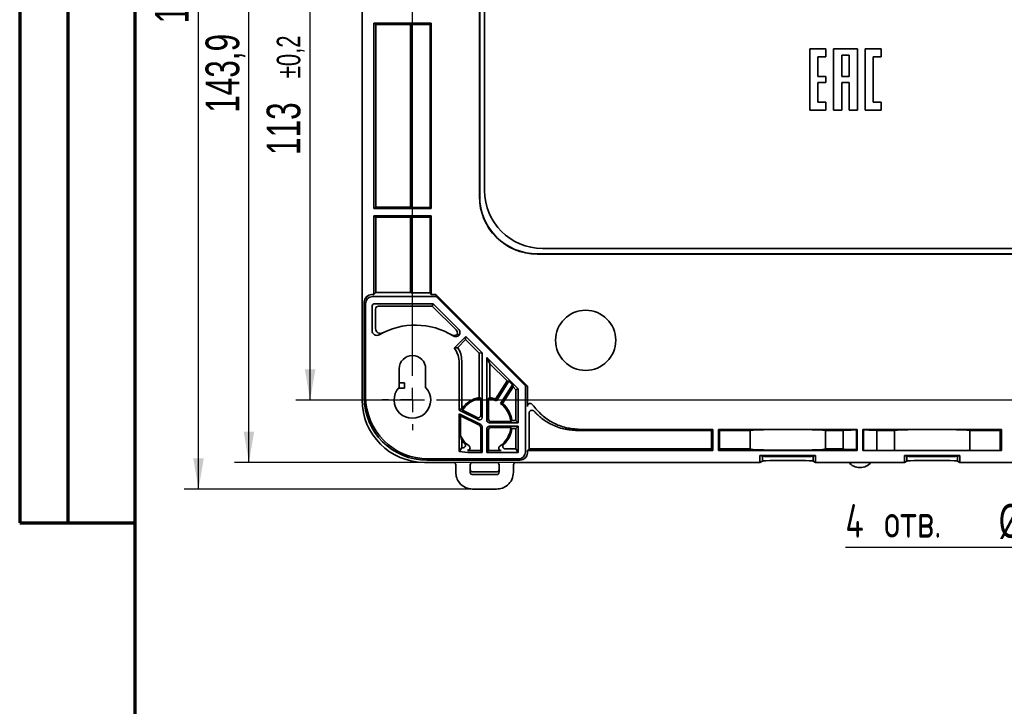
# Model space of a CAD drawing. Header units: millimetres. Extents: x 8 to 210, y -1 to 292.
# Tile 2 of 5: x 8 to 110, y 153 to 224. Entities that reach past the tile are written whole.
import ezdxf

# ---------------------------------------------------------------- set-up
doc = ezdxf.new("R2010")
doc.units = ezdxf.units.MM
doc.layers.add('ЦВЕТ_ОСНОВНОЙ_НАДПИСИ_И_РАМКИ', color=7, linetype='Continuous')
doc.layers.add('ЧЕРТЕЖ', color=234, linetype='Continuous', lineweight=25)
doc.styles.add('SLDTEXTSTYLE0', font='TXT', dxfattribs={"width": 0.7, "bigfont": 'bigfont'})
doc.styles.add('SLDTEXTSTYLE1', font='TXT', dxfattribs={"width": 0.7})
doc.dimstyles.new('SLDDIMSTYLE0', dxfattribs={"dimtxt": 3.5, "dimasz": 3.2, "dimexe": 0, "dimexo": 0.0625, "dimgap": 0.875, "dimtad": 2, "dimdec": 1, "dimlfac": 2, "dimrnd": 1e-09, "dimzin": 12, "dimdsep": 46, "dimtxsty": 'SLDTEXTSTYLE1', "dimsah": 1, "dimcen": 0.09, "dimadec": 0, "dimazin": 3, "dimtfac": 1, "dimtdec": 1, "dimtofl": 0, "dimtmove": 0, "dimatfit": 3, "dimfxl": 0, "dimfrac": 2, "dimtolj": 1, "dimtzin": 12, "dimarcsym": 0})
doc.dimstyles.new('SLDDIMSTYLE1', dxfattribs={"dimtxt": 3.5, "dimasz": 3.2, "dimexe": 0, "dimexo": 0.0625, "dimgap": 0.875, "dimtad": 2, "dimdec": 1, "dimlfac": 2, "dimrnd": 1e-09, "dimzin": 12, "dimdsep": 46, "dimtxsty": 'SLDTEXTSTYLE1', "dimsah": 1, "dimcen": 0.09, "dimadec": 0, "dimazin": 3, "dimtol": 1, "dimtp": 0.2, "dimtm": 0.2, "dimtfac": 1, "dimtdec": 1, "dimtofl": 0, "dimtmove": 0, "dimatfit": 3, "dimfxl": 0, "dimfrac": 2, "dimtolj": 1, "dimarcsym": 0})
doc.dimstyles.new('SLDDIMSTYLE2', dxfattribs={"dimtxt": 3.5, "dimasz": 3.2, "dimexe": 0, "dimexo": 0.0625, "dimgap": 0.875, "dimtad": 0, "dimtih": 1, "dimtoh": 1, "dimdec": 1, "dimlfac": 2, "dimrnd": 1e-09, "dimzin": 12, "dimdsep": 46, "dimtxsty": 'SLDTEXTSTYLE1', "dimsah": 1, "dimcen": 0, "dimadec": 0, "dimazin": 3, "dimtfac": 1, "dimtdec": 1, "dimtofl": 0, "dimtmove": 0, "dimatfit": 3, "dimfxl": 0, "dimfrac": 2, "dimtolj": 1, "dimtzin": 12, "dimarcsym": 0})

# ---------------------------------------------------------------- blocks, each defined once
blk = doc.blocks.new('_D')
at = {"layer": 'ЧЕРТЕЖ'}
for p, q in [((50.07, 250.22), (30.32, 250.22)), ((31.82, 178.26), (31.82, 250.22)), ((59.56, 178.26), (30.32, 178.26))]:
    blk.add_line(p, q, dxfattribs=at)
for points in [[(31.82, 250.22), (31.27, 247.02), (32.37, 247.02)], [(31.82, 178.26), (32.37, 181.46), (31.27, 181.46)]]:
    blk.add_solid(points, dxfattribs=at)
at = {"layer": 'ЧЕРТЕЖ', "insert": (27.31, 214.57), "char_height": 3.5, "attachment_point": 1, "rotation": 90, "style": 'SLDTEXTSTYLE1'}
blk.add_mtext('143,9', dxfattribs=at)
blk = doc.blocks.new('_D_1')
at = {"layer": 'ЧЕРТЕЖ'}
for p, q in [((50.07, 250.22), (25.08, 250.22)), ((26.58, 175.49), (26.58, 250.22)), ((55.06, 175.49), (25.08, 175.49))]:
    blk.add_line(p, q, dxfattribs=at)
for points in [[(26.58, 250.22), (26.03, 247.02), (27.13, 247.02)], [(26.58, 175.49), (27.13, 178.69), (26.03, 178.69)]]:
    blk.add_solid(points, dxfattribs=at)
at = {"layer": 'ЧЕРТЕЖ', "insert": (22.06, 223.86), "char_height": 3.5, "attachment_point": 1, "rotation": 90, "style": 'SLDTEXTSTYLE1'}
blk.add_mtext('149,5', dxfattribs=at)
blk = doc.blocks.new('_D_4')
at = {"layer": 'ЧЕРТЕЖ'}
for p, q in [((48.81, 241.24), (36.68, 241.24)), ((38.18, 184.74), (38.18, 241.24)), ((48.81, 184.74), (36.68, 184.74))]:
    blk.add_line(p, q, dxfattribs=at)
for points in [[(38.18, 241.24), (37.63, 238.04), (38.73, 238.04)], [(38.18, 184.74), (38.73, 187.94), (37.63, 187.94)]]:
    blk.add_solid(points, dxfattribs=at)
at = {"layer": 'ЧЕРТЕЖ', "attachment_point": 1, "rotation": 90, "style": 'SLDTEXTSTYLE1'}
for s, insert, char_height in [('±0,2', (34.71, 218.16), 2.45), ('113', (33.66, 210.19), 3.5)]:
    blk.add_mtext(s, dxfattribs=dict(at, insert=insert, char_height=char_height))
blk = doc.blocks.new('_D_5')
at = {"layer": 'ЧЕРТЕЖ'}
for p, q in [((139.15, 186.09), (143.53, 190.47)), ((136.46, 183.4), (122.49, 169.42)), ((122.49, 169.42), (93.79, 169.42))]:
    blk.add_line(p, q, dxfattribs=at)
blk.add_arc((137.81, 184.74), 1.9, 43.6405, 83.2902, dxfattribs=at)
for points in [[(139.15, 186.09), (141.8, 187.96), (141.02, 188.74)], [(136.46, 183.4), (133.81, 181.52), (134.59, 180.75)]]:
    blk.add_solid(points, dxfattribs=at)
at = {"layer": 'ЧЕРТЕЖ', "char_height": 3.5, "attachment_point": 1}
for s, insert, style in [('4 отв.', (93.79, 173.94), 'SLDTEXTSTYLE0'), ('%%c', (109.74, 173.94), 'SLDTEXTSTYLE1'), ('7,6', (115.01, 173.94), 'SLDTEXTSTYLE1')]:
    blk.add_mtext(s, dxfattribs=dict(at, insert=insert, style=style))
blk = doc.blocks.new('SW_CENTERMARKSYMBOL_0')
at = {"layer": 'ЧЕРТЕЖ', "color": 0}
for p, q in [((0, 59), (0, 59.65)), ((89, 59), (89, 59.65)), ((0, 56.5), (0, 57.75)), ((89, 56.5), (89, 57.75)), ((-2.5, 56.5), (-3.15, 56.5)), ((0, 56.5), (-1.25, 56.5)), ((0, 56.5), (0, 55.25)), ((0, 56.5), (1.25, 56.5)), ((2.5, 56.5), (86.5, 56.5)), ((89, 56.5), (87.75, 56.5)), ((89, 56.5), (89, 55.25)), ((89, 56.5), (90.25, 56.5)), ((91.5, 56.5), (92.15, 56.5)), ((0, 2.5), (0, 54)), ((89, 2.5), (89, 54)), ((0, 0), (0, 1.25)), ((89, 0), (89, 1.25)), ((-2.5, 0), (-3.15, 0)), ((0, 0), (-1.25, 0)), ((0, 0), (0, -1.25)), ((0, 0), (1.25, 0)), ((2.5, 0), (86.5, 0)), ((89, 0), (87.75, 0)), ((89, 0), (89, -1.25)), ((89, 0), (90.25, 0)), ((91.5, 0), (92.15, 0)), ((0, -2.5), (0, -3.15)), ((89, -2.5), (89, -3.15))]:
    blk.add_line(p, q, dxfattribs=at)

msp = doc.modelspace()

# ---------------------------------------------------------------- linework, layer by layer
at = {"color": 7, "linetype": 'Continuous', "lineweight": 35}
for p, q in [((43.575, 243.723), (43.575, 184.761)), ((55.768, 230.004), (55.768, 205.883)), ((55.794, 205.909), (55.794, 229.978)), ((56.305, 229.492), (56.305, 206.492)), ((44.804, 223.867), (50.756, 223.867)), ((44.804, 223.867), (44.804, 204.617)), ((44.804, 223.867), (45.014, 223.727)), ((45.014, 204.757), (45.014, 223.727)), ((48.617, 223.727), (45.014, 223.727)), ((48.617, 223.727), (48.726, 223.749)), ((48.617, 204.757), (48.617, 223.727)), ((50.638, 223.749), (48.726, 223.749)), ((48.726, 223.749), (48.726, 204.735)), ((50.638, 223.749), (50.756, 223.867)), ((50.638, 223.749), (50.638, 204.735)), ((50.756, 223.867), (50.756, 204.617)), ((91.757, 221.214), (90.113, 221.214)), ((90.113, 221.214), (90.113, 214.856)), ((91.757, 220.388), (91.757, 221.214)), ((92.554, 221.214), (92.554, 214.856)), ((95.052, 221.214), (92.554, 221.214)), ((95.052, 214.856), (95.052, 221.214)), ((95.851, 221.214), (95.851, 214.856)), ((97.494, 221.214), (95.851, 221.214)), ((97.494, 220.388), (97.494, 221.214)), ((90.936, 220.388), (91.757, 220.388)), ((90.936, 218.344), (90.936, 220.388)), ((93.414, 220.572), (94.192, 220.572)), ((93.414, 218.344), (93.414, 220.572)), ((94.192, 220.572), (94.192, 218.344)), ((96.696, 220.388), (97.494, 220.388)), ((96.696, 215.678), (96.696, 220.388)), ((91.757, 218.344), (90.936, 218.344)), ((91.757, 217.72), (91.757, 218.344)), ((94.192, 218.344), (93.414, 218.344)), ((90.936, 217.72), (91.757, 217.72)), ((90.936, 215.678), (90.936, 217.72)), ((93.414, 217.72), (94.192, 217.72)), ((93.414, 214.856), (93.414, 217.72)), ((94.192, 217.72), (94.192, 214.856)), ((90.113, 214.856), (91.757, 214.856)), ((91.757, 215.678), (90.936, 215.678)), ((91.757, 214.856), (91.757, 215.678)), ((92.554, 214.856), (93.414, 214.856)), ((94.192, 214.856), (95.052, 214.856)), ((95.851, 214.856), (97.494, 214.856)), ((97.494, 215.678), (96.696, 215.678)), ((97.494, 214.856), (97.494, 215.678)), ((44.804, 204.617), (45.014, 204.757)), ((44.804, 204.617), (50.756, 204.617)), ((48.617, 204.757), (45.014, 204.757)), ((48.617, 204.757), (48.726, 204.735)), ((50.638, 204.735), (48.726, 204.735)), ((50.638, 204.735), (50.756, 204.617)), ((44.804, 203.867), (50.756, 203.867)), ((44.804, 203.867), (44.804, 195.688)), ((44.804, 203.867), (45.014, 203.727)), ((45.014, 195.898), (45.014, 203.727)), ((48.617, 203.727), (45.014, 203.727)), ((48.617, 203.727), (48.726, 203.749)), ((48.617, 195.898), (48.617, 203.727)), ((50.638, 203.749), (48.726, 203.749)), ((48.726, 203.749), (48.726, 195.865)), ((50.638, 203.749), (50.756, 203.867)), ((50.638, 203.749), (50.638, 195.865)), ((50.756, 203.867), (50.756, 195.688)), ((125.922, 199.891), (61.759, 199.891)), ((61.786, 199.917), (125.896, 199.917)), ((62.305, 200.492), (125.305, 200.492)), ((44.555, 195.688), (44.804, 195.688)), ((51.263, 195.492), (44.686, 195.492)), ((45.014, 195.898), (44.804, 195.688)), ((45.014, 195.898), (48.617, 195.898)), ((48.726, 195.865), (48.617, 195.898)), ((48.726, 195.865), (50.638, 195.865)), ((50.756, 195.688), (50.638, 195.865)), ((50.756, 195.688), (51.251, 195.688)), ((51.251, 195.688), (51.263, 195.492)), ((60.749, 186.19), (51.251, 195.688)), ((51.263, 195.492), (60.553, 186.201)), ((43.805, 184.991), (43.805, 194.938)), ((43.936, 194.742), (43.936, 185.122)), ((44.608, 191.956), (44.608, 194.441)), ((44.908, 194.741), (50.97, 194.741)), ((45.281, 194.492), (50.867, 194.492)), ((50.867, 194.492), (50.97, 194.741)), ((53.345, 192.014), (50.867, 194.492)), ((50.97, 194.741), (53.602, 192.109)), ((44.981, 192.158), (44.981, 194.192)), ((53.148, 190.111), (54.373, 191.337)), ((54.373, 191.337), (54.338, 191.02)), ((54.373, 191.337), (56.055, 189.655)), ((54.338, 191.02), (53.514, 190.196)), ((55.757, 189.602), (54.338, 191.02)), ((55.757, 189.602), (56.055, 189.655)), ((55.757, 189.602), (55.757, 185.007)), ((56.055, 182.918), (56.055, 189.655)), ((53.68, 183.701), (53.68, 188.568)), ((53.929, 188.817), (53.929, 183.855)), ((56.555, 189.155), (59.804, 185.906)), ((56.555, 182.618), (56.555, 189.155)), ((56.555, 189.155), (56.854, 188.505)), ((58.641, 186.717), (56.854, 188.505)), ((56.854, 188.505), (56.854, 185.007)), ((47.43, 186.053), (47.43, 187.992)), ((50.18, 187.992), (50.18, 186.053)), ((47.43, 186.493), (47.974, 186.534)), ((47.974, 186.534), (47.974, 185.968)), ((57.452, 184.821), (58.641, 186.717)), ((58.834, 186.691), (57.55, 184.645)), ((59.197, 186.329), (57.973, 184.379)), ((58.834, 186.691), (58.641, 186.717)), ((59.197, 186.329), (58.834, 186.691)), ((59.197, 186.329), (59.26, 186.098)), ((60.553, 179.373), (60.553, 186.201)), ((60.553, 186.201), (60.749, 186.19)), ((47.392, 186.012), (47.974, 185.968)), ((58.174, 184.368), (59.26, 186.098)), ((59.555, 185.803), (59.26, 186.098)), ((59.804, 185.906), (59.555, 185.803)), ((59.555, 185.803), (59.555, 182.616)), ((59.804, 182.368), (59.804, 185.906)), ((60.749, 186.19), (60.749, 184.077)), ((55.898, 184.912), (55.898, 183.143)), ((56.713, 184.912), (56.713, 182.749)), ((53.929, 183.855), (53.68, 183.701)), ((53.68, 183.701), (55.694, 182.694)), ((53.68, 183.309), (55.917, 182.191)), ((53.68, 183.309), (53.68, 179.403)), ((53.68, 183.309), (53.811, 183.097)), ((53.958, 183.84), (53.929, 183.855)), ((55.537, 182.919), (53.998, 183.689)), ((60.926, 183.374), (60.926, 179.669)), ((55.76, 182.123), (53.811, 183.097)), ((53.811, 181.034), (53.811, 183.097)), ((56.805, 182.368), (59.804, 182.368)), ((59.038, 182.499), (56.963, 182.499)), ((59.555, 182.616), (59.142, 182.616)), ((59.555, 182.616), (59.804, 182.368)), ((55.898, 181.899), (55.898, 179.492)), ((56.055, 179.296), (56.055, 181.967)), ((56.555, 179.296), (56.555, 181.767)), ((56.713, 181.637), (56.713, 179.492)), ((56.805, 182.017), (59.804, 182.017)), ((59.038, 181.887), (56.963, 181.887)), ((59.555, 181.769), (59.142, 181.769)), ((59.555, 181.769), (59.804, 182.017)), ((59.555, 181.769), (59.555, 179.669)), ((59.804, 182.017), (59.804, 179.296)), ((65.925, 181.576), (79.888, 181.576)), ((80.005, 181.693), (66.208, 181.693)), ((80.005, 181.693), (79.888, 181.576)), ((79.888, 179.669), (79.888, 181.576)), ((80.005, 179.492), (80.005, 181.693)), ((95.005, 181.693), (80.605, 181.693)), ((80.605, 179.492), (80.605, 181.693)), ((80.605, 181.693), (80.723, 181.576)), ((80.723, 179.669), (80.723, 181.576)), ((80.723, 181.576), (83.888, 181.576)), ((84.07, 181.612), (83.888, 181.576)), ((83.888, 179.669), (83.888, 181.576)), ((91.723, 181.576), (91.541, 181.612)), ((91.723, 181.576), (93.555, 181.576)), ((91.723, 181.576), (91.723, 179.669)), ((93.555, 181.597), (93.555, 179.636)), ((95.005, 181.693), (94.939, 181.627)), ((94.939, 181.627), (94.939, 179.592)), ((95.005, 179.492), (95.005, 181.693)), ((110.005, 181.693), (95.605, 181.693)), ((95.605, 179.492), (95.605, 181.693)), ((95.605, 181.693), (95.672, 181.627)), ((95.672, 179.492), (95.672, 181.627)), ((97.055, 179.492), (97.055, 181.597)), ((97.055, 181.576), (98.888, 181.576)), ((99.07, 181.612), (98.888, 181.576)), ((98.888, 179.492), (98.888, 181.576)), ((106.723, 181.576), (106.541, 181.612)), ((106.723, 181.576), (109.888, 181.576)), ((106.723, 181.576), (106.723, 179.492)), ((110.005, 181.693), (109.888, 181.576)), ((109.888, 179.492), (109.888, 181.576)), ((110.005, 179.492), (110.005, 181.693)), ((53.929, 179.801), (53.929, 180.587)), ((56.055, 179.296), (54.857, 179.296)), ((55.054, 179.492), (55.898, 179.492)), ((56.055, 179.296), (55.898, 179.492)), ((56.555, 179.296), (56.713, 179.492)), ((59.804, 179.296), (56.555, 179.296)), ((56.713, 179.492), (58.036, 179.492)), ((59.555, 179.669), (58.439, 179.669)), ((59.804, 179.296), (59.555, 179.669)), ((60.749, 179.492), (60.926, 179.669)), ((60.749, 179.492), (60.749, 179.242)), ((60.749, 179.492), (80.005, 179.492)), ((79.888, 179.669), (60.926, 179.669)), ((79.888, 179.669), (80.005, 179.492)), ((80.723, 179.669), (80.605, 179.492)), ((80.605, 179.492), (95.005, 179.492)), ((83.888, 179.669), (80.723, 179.669)), ((83.888, 179.669), (84.07, 179.615)), ((91.541, 179.615), (91.723, 179.669)), ((93.555, 179.669), (91.723, 179.669)), ((94.939, 179.592), (95.005, 179.492)), ((95.605, 179.492), (110.005, 179.492)), ((50.073, 178.263), (53.053, 178.263)), ((50.304, 178.492), (60, 178.492)), ((59.803, 178.623), (50.435, 178.623)), ((53.304, 178.013), (53.304, 177.242)), ((54.805, 177.242), (54.805, 178.013)), ((55.056, 178.263), (57.555, 178.263)), ((57.805, 178.013), (57.805, 177.242)), ((59.307, 177.242), (59.307, 178.013)), ((59.558, 178.263), (84.918, 178.263)), ((84.918, 178.992), (90.692, 178.992)), ((84.918, 178.992), (84.918, 178.263)), ((85.18, 178.905), (84.918, 178.992)), ((84.918, 178.263), (85.18, 178.394)), ((85.18, 178.394), (85.18, 178.905)), ((90.692, 178.992), (90.43, 178.905)), ((90.43, 178.394), (90.43, 178.905)), ((90.43, 178.394), (90.692, 178.263)), ((90.692, 178.263), (90.692, 178.992)), ((90.692, 178.263), (99.918, 178.263)), ((99.918, 178.992), (105.692, 178.992)), ((99.918, 178.992), (99.918, 178.263)), ((100.18, 178.905), (99.918, 178.992)), ((99.918, 178.263), (100.18, 178.394)), ((100.18, 178.394), (100.18, 178.905)), ((105.692, 178.992), (105.43, 178.905)), ((105.43, 178.394), (105.43, 178.905)), ((105.43, 178.394), (105.692, 178.263)), ((105.692, 178.263), (105.692, 178.992)), ((105.692, 178.263), (136.538, 178.263)), ((57.556, 177.271), (55.054, 177.271)), ((57.556, 176.992), (55.055, 176.992)), ((55.055, 175.49), (57.556, 175.49))]:
    msp.add_line(p, q, dxfattribs=at)
at = {"color": 7, "linetype": 'Continuous', "lineweight": 35, "flags": 128}
msp.add_lwpolyline([(53.929, 179.801), (53.79, 179.578), (53.68, 179.403)], dxfattribs=at)
at = {"color": 7, "linetype": 'Continuous', "lineweight": 35}
msp.add_circle((66.805, 190.943), 3.125, dxfattribs=at)
for centre, radius, start, end in [((62.305, 206.492), 6, 180, 270), ((49.097, 185.022), 7.5, 58.25573, 119.90907), ((45.108, 191.956), 0.5, 180.01093, 299.9321), ((52.991, 191.66), 0.5, 350.45038, 44.99948), ((49.451, 184.669), 8, 58.25501, 59.7237), ((48.805, 187.992), 1.375, 360, 180), ((48.805, 184.742), 1.9, 136.3595, 43.6405), ((56.305, 182.193), 2.868, 101.02623, 144.93495), ((56.305, 182.193), 2.75, 98.5132, 147.04481), ((56.305, 182.193), 2.75, 63.10181, 81.4868), ((56.305, 182.193), 2.868, 66.44376, 78.97377), ((56.305, 182.193), 2.75, 6.39014, 52.66999), ((56.305, 182.193), 2.868, 8.49999, 49.32804), ((55.648, 181.899), 0.25, 0.00007, 63.43726), ((55.805, 181.967), 0.25, 0.00007, 63.43726), ((56.305, 182.193), 2.75, 305.23563, 353.60986), ((56.305, 182.193), 2.868, 313.17835, 351.50001), ((56.305, 182.193), 2.75, 204.91405, 234.08606), ((56.305, 182.193), 2.868, 214.04523, 223.92984), ((54.857, 185.797), 6.501, 259.57199, 270.00032), ((54.546, 179.763), 0.25, 265.25885, 54.22051), ((55.054, 185.994), 6.502, 265.343, 270.00006), ((58.036, 179.742), 0.25, 125.14359, 270.05768), ((95.305, 179.245), 1.527, 220.04645, 319.95355)]:
    msp.add_arc(centre, radius, start, end, dxfattribs=at)
for centre, major_axis, ratio, start_param, end_param in [((61.776, 205.899), (-4.254, -4.254), 0.9972647, 5.4991567, 7.0672139), ((61.802, 205.925), (4.254, 4.254), 0.9972647, 2.357564, 3.9256213), ((44.555, 194.938), (0.416, -0.624), 0.9995052, 2.553877, 4.1242165), ((44.686, 194.742), (-0.416, 0.624), 0.9995052, 5.6954697, 7.2658092), ((44.908, 194.441), (-0.25, 0.166), 0.9995052, 5.3005614, 6.8709009), ((45.281, 194.192), (-0.25, 0.166), 0.9995052, 5.3005614, 6.8709009), ((50.805, 188.193), (5.187, 1.964), 0.2032079, 0.9462612, 1.026913), ((51.18, 188.568), (1.768, 1.768), 0.9996955, 5.4979394, 6.1628954), ((51.429, 188.816), (1.768, 1.768), 0.9996955, 5.4979394, 6.0822436), ((51.814, 186.505), (6.75, 0), 0.0052371, 2.1759103, 2.2775673), ((51.814, 185.997), (6.75, 0), 0.0052371, 3.9910632, 4.107275), ((50.077, 184.765), (4.599, 4.599), 0.999315, 2.3565371, 3.9266482), ((50.306, 184.993), (-4.598, -4.598), 0.9996955, 5.4979394, 7.0684312), ((50.437, 185.124), (4.598, 4.598), 0.9996955, 2.3563468, 3.9268385), ((49.732, 182.193), (7.888, 0), 0.5528269, 0.6734303, 0.7016746), ((62.879, 182.193), (7.888, 0), 0.552827, 2.4399174, 2.4681618), ((53.681, 183.84), (3.938, -2.471), 0.7454317, 0.911187, 0.9584502), ((58.93, 180.545), (3.938, -2.471), 0.7454317, 2.1831425, 2.2304057), ((55.648, 183.143), (0.143, -0.205), 0.9993316, 5.2101042, 7.2439538), ((55.805, 182.918), (-0.143, 0.205), 0.9993316, 2.0685116, 4.1023612), ((56.805, 182.618), (-0.192, -0.16), 0.9996285, 5.5886517, 7.1590826), ((56.963, 182.749), (-0.192, -0.16), 0.9996285, 5.5886517, 7.1590826), ((56.805, 181.767), (-0.192, 0.16), 0.9996285, 5.407288, 6.9777189), ((56.963, 181.636), (-0.192, 0.16), 0.9996285, 5.407288, 6.9777189), ((87.805, 181.606), (3.75, 0), 0.0174551, 0.0872665, 3.0543262), ((95.305, 181.597), (1.75, 0), 0.0174551, 1.7814739, 3.1415927), ((95.305, 181.597), (1.75, 0), 0.0174551, 0, 1.3599223), ((102.805, 181.606), (3.75, 0), 0.0174551, 0.0872665, 3.0543262), ((55.235, 186.171), (-4.615, -4.584), 0.9993169, 0.5869261, 0.6001455), ((59.803, 179.373), (-0.624, 0.416), 0.9995052, 2.1589688, 3.7293083), ((59.999, 179.242), (-0.624, 0.416), 0.9995052, 2.1589688, 3.7293083), ((87.805, 179.623), (3.75, 0), 0.0261859, 3.2288591, 6.1959188), ((95.305, 179.636), (1.75, 0), 0.0261859, 3.1415927, 4.5017114), ((53.053, 178.013), (0.24, 0.072), 0.9958559, 5.9935037, 7.5620185), ((55.056, 178.013), (0.24, -0.072), 0.9958559, 1.8627594, 3.4312743), ((57.554, 178.013), (0.24, 0.072), 0.9958559, 5.9935037, 7.5620185), ((59.558, 178.013), (0.24, -0.072), 0.9958559, 1.8627594, 3.4312743), ((87.805, 178.905), (2.625, 0), 0.0174551, 3.1415927, 6.2831853), ((87.805, 178.394), (2.625, 0), 0.0261859, 0, 3.1415927), ((102.805, 178.905), (2.625, 0), 0.0174551, 3.1415927, 6.2831853), ((102.805, 178.394), (2.625, 0), 0.0261859, 0, 3.1415927), ((55.056, 177.522), (-0.178, -0.178), 0.9924325, 5.5015852, 7.0647854), ((57.554, 177.522), (0.178, -0.178), 0.9924325, 5.5015852, 7.0647854)]:
    msp.add_ellipse(centre, major_axis=major_axis, ratio=ratio, start_param=start_param, end_param=end_param, dxfattribs=at)
at = {"color": 7, "linetype": 'Continuous', "lineweight": 35, "extrusion": (-4.92714e-08, -8.02454e-08, 1)}
msp.add_ellipse((45.481, 192.158), major_axis=(-0.446, -0.227, 0), ratio=0.999569, start_param=5.8129863, end_param=7.8525921, dxfattribs=at)
at = {"color": 7, "linetype": 'Continuous', "lineweight": 35, "extrusion": (1.20607e-05, -6.52023e-06, 1)}
msp.add_ellipse((54.06, 180.03), major_axis=(-0.209, 0.138, 0), ratio=0.9968437, start_param=1.966638, end_param=4.4906384, dxfattribs=at)
at = {"color": 7, "linetype": 'Continuous', "lineweight": 35}
for points, knots in [([(52.878, 191.499), (52.935, 191.474), (53.047, 191.423), (53.223, 191.431), (53.373, 191.484), (53.447, 191.546), (53.484, 191.577)], [0, 0, 0, 0, 0.2798134, 0.5595187, 0.7797422, 1, 1, 1, 1]), ([(53.66, 191.472), (53.611, 191.432), (53.513, 191.353), (53.337, 191.318), (53.175, 191.333), (53.087, 191.378), (53.043, 191.4)], [0, 0, 0, 0, 0.2798051, 0.5594967, 0.7797286, 1, 1, 1, 1]), ([(53.602, 192.109), (53.642, 192.058), (53.724, 191.956), (53.757, 191.773), (53.735, 191.605), (53.685, 191.516), (53.66, 191.472)], [0, 0, 0, 0, 0.2797946, 0.5594597, 0.7797049, 1, 1, 1, 1]), ([(60.749, 184.077), (60.752, 184.109), (60.758, 184.172), (60.804, 184.258), (60.871, 184.325), (60.957, 184.369), (61.052, 184.383), (61.147, 184.366), (61.233, 184.322), (61.274, 184.274), (61.295, 184.249)], [0, 0, 0, 0, 0.1251679, 0.2502298, 0.3751645, 0.5000088, 0.6248518, 0.7497819, 0.8748385, 1, 1, 1, 1]), ([(61.295, 184.25), (61.596, 183.878), (62.2, 183.133), (63.409, 182.328), (64.764, 181.795), (65.727, 181.727), (66.208, 181.693)], [0, 0, 0, 0, 0.24879193, 0.49827684, 0.74915188, 1, 1, 1, 1]), ([(53.998, 183.689), (53.99, 183.717), (53.977, 183.768), (53.964, 183.818), (53.958, 183.84)], [0, 0, 0, 0, 0.56, 1, 1, 1, 1]), ([(61.449, 183.575), (61.427, 183.596), (61.383, 183.637), (61.297, 183.671), (61.206, 183.679), (61.117, 183.659), (61.037, 183.614), (60.975, 183.547), (60.934, 183.465), (60.929, 183.404), (60.926, 183.374)], [0, 0, 0, 0, 0.1251758, 0.2502175, 0.375146, 0.4999725, 0.624804, 0.7497483, 0.8748089, 1, 1, 1, 1]), ([(65.925, 181.576), (65.454, 181.608), (64.511, 181.672), (63.272, 182.149), (62.235, 182.787), (61.711, 183.312), (61.449, 183.575)], [0, 0, 0, 0, 0.2800222, 0.5600247, 0.7800578, 1, 1, 1, 1]), ([(59.142, 182.616), (59.123, 182.594), (59.089, 182.555), (59.054, 182.516), (59.038, 182.499)], [0, 0, 0, 0, 0.56, 1, 1, 1, 1]), ([(59.142, 181.769), (59.123, 181.791), (59.089, 181.83), (59.054, 181.869), (59.038, 181.887)], [0, 0, 0, 0, 0.56, 1, 1, 1, 1]), ([(53.929, 180.587), (53.917, 180.628), (53.893, 180.707), (53.862, 180.824), (53.835, 180.932), (53.819, 181.001), (53.811, 181.034)], [0, 0, 0, 0, 0.31246849, 0.59967853, 0.80763013, 1, 1, 1, 1]), ([(58.268, 180.101), (58.251, 180.083), (58.218, 180.045), (58.191, 179.974), (58.186, 179.899), (58.203, 179.826), (58.241, 179.76), (58.296, 179.709), (58.364, 179.676), (58.414, 179.671), (58.439, 179.669)], [0, 0, 0, 0, 0.1251723, 0.2502123, 0.3751593, 0.5000045, 0.6248489, 0.7497932, 0.8748302, 1, 1, 1, 1]), ([(55.055, 175.49), (54.798, 175.524), (54.285, 175.591), (53.708, 176.058), (53.366, 176.636), (53.325, 177.04), (53.304, 177.242)], [0, 0, 0, 0, 0.2797374, 0.5592198, 0.7795545, 1, 1, 1, 1]), ([(54.805, 177.242), (54.81, 177.205), (54.82, 177.132), (54.887, 177.05), (54.969, 177.001), (55.027, 176.995), (55.055, 176.992)], [0, 0, 0, 0, 0.2796426, 0.5592286, 0.7795923, 1, 1, 1, 1]), ([(57.556, 176.992), (57.592, 176.997), (57.666, 177.006), (57.748, 177.073), (57.797, 177.155), (57.803, 177.213), (57.805, 177.242)], [0, 0, 0, 0, 0.2796426, 0.5592286, 0.7795923, 1, 1, 1, 1]), ([(59.307, 177.242), (59.274, 176.985), (59.207, 176.471), (58.74, 175.894), (58.161, 175.553), (57.758, 175.511), (57.556, 175.49)], [0, 0, 0, 0, 0.2797374, 0.5592198, 0.7795545, 1, 1, 1, 1])]:
    msp.add_open_spline(points, degree=3, knots=knots, dxfattribs=at)
at = {"layer": 'ЦВЕТ_ОСНОВНОЙ_НАДПИСИ_И_РАМКИ', "lineweight": 70}
for p, q in [((8, 292), (8, 172)), ((13, 292), (13, 172)), ((20, 5), (20, 292)), ((8, 172), (20, 172))]:
    msp.add_line(p, q, dxfattribs=at)
at = {"layer": 'ЦВЕТ_ОСНОВНОЙ_НАДПИСИ_И_РАМКИ', "lineweight": 25}
msp.add_line((20, 292), (20, 172), dxfattribs=at)

# ---------------------------------------------------------------- block references
at = {"layer": 'ЧЕРТЕЖ'}
msp.add_blockref('SW_CENTERMARKSYMBOL_0', (48.805, 184.742), dxfattribs=at)

# ---------------------------------------------------------------- dimensions: what is measured, and where the dimension line sits
for base, p1, p2, dimstyle, picture, middle in [((26.575, 250.221), (55.055, 175.49), (50.073, 250.221), 'SLDDIMSTYLE0', '_D_1', (26.575, 229.056)), ((31.819, 250.221), (59.558, 178.263), (50.073, 250.221), 'SLDDIMSTYLE0', '_D', (31.819, 219.77)), ((38.176, 241.242), (48.805, 184.742), (48.805, 241.242), 'SLDDIMSTYLE1', '_D_4', (38.176, 217.088))]:
    dim = msp.add_linear_dim(base=base, p1=p1, p2=p2, angle=90, dimstyle=dimstyle, dxfattribs=at)
    dim.commit()
    dim.dimension.update_dxf_attribs({"geometry": picture, "text_midpoint": middle, "dimtype": 160})
dim = msp.add_diameter_dim_2p(p1=(136.462, 183.398), p2=(139.149, 186.085), text='4 отв. <>', dimstyle='SLDDIMSTYLE2', dxfattribs=at)
dim.commit()
dim.dimension.update_dxf_attribs({"geometry": '_D_5', "text_midpoint": (107.347, 172.197), "dimtype": 163})

doc.saveas('drawing.dxf')
